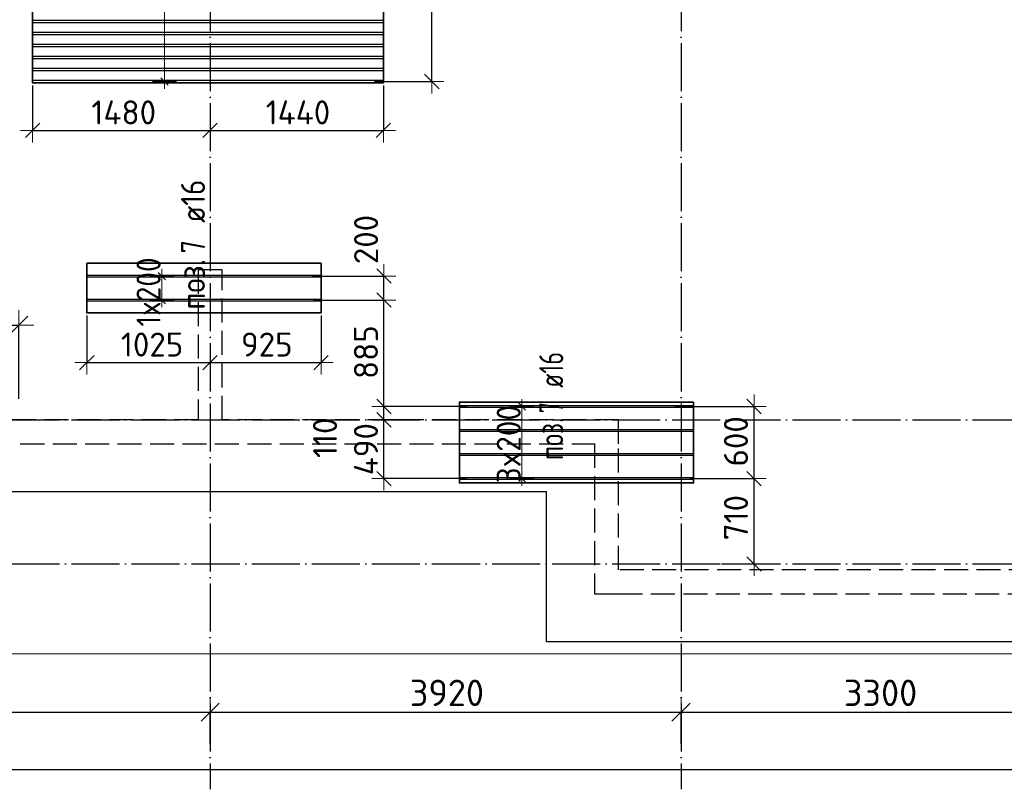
# Model space of a CAD drawing. Header units: millimetres. Extents: x 13527 to 139154, y -122592 to 61893.
# Tile 64 of 130: x 105275 to 113471, y -31878 to -25467. Entities that reach past the tile are written whole.
import ezdxf

# ---------------------------------------------------------------- set-up
doc = ezdxf.new("R2010")
doc.units = ezdxf.units.MM
doc.header["$PDMODE"] = 65
for name, pattern in [('______11', [500, 400, -50, 0, -50]), ('______2', [270, 200, -70]), ('______5', [1100, 800, -100, 100, -100])]:
    doc.linetypes.add(name, pattern=pattern)
for name, color, linetype, lineweight in [('Standard', 7, 'Continuous', 25), ('Размерная линия_ общее', 7, 'Continuous', 13), ('Размерная линия_ общее_1', 7, 'Continuous', 13), ('Стена_ общее', 7, 'Continuous', 35), ('Фундамент_ общее', 7, 'Continuous', 35)]:
    doc.layers.add(name, color=color, linetype=linetype, lineweight=lineweight)
doc.layers.add('Арм.стержн. Доп. Арм. ниж.зоны Х', color=7, linetype='Continuous', lineweight=35, true_color=0xff1cff)
doc.layers.add('Осевая линия_ общее', color=7, linetype='______5', lineweight=13, true_color=0xa0a0a0)
doc.styles.add('ISOCPEUR', font='isocpeur.ttf')
doc.dimstyles.new('DIMSTYLE_16', dxfattribs={"dimtxt": 220, "dimasz": 250, "dimexe": 0, "dimexo": 0, "dimgap": 110, "dimtad": 2, "dimdec": 0, "dimrnd": 1, "dimzin": 12, "dimdsep": 46, "dimtxsty": 'ISOCPEUR', "dimblk1": 'ALL_ML_STRICH', "dimblk2": 'ALL_ML_STRICH', "dimsah": 1, "dimcen": 0, "dimclrd": 7, "dimclre": 256, "dimclrt": 7, "dimadec": 0, "dimazin": 0, "dimtfac": 1, "dimtdec": 0, "dimtix": 1, "dimtmove": 2, "dimatfit": 3, "dimfxl": 0, "dimtzin": 0, "dimlwd": 0, "dimlwe": -3, "dimarcsym": 0})
doc.dimstyles.new('DIMSTYLE_5', dxfattribs={"dimtxt": 220, "dimasz": 250, "dimexe": 0, "dimexo": 0, "dimgap": 110, "dimtad": 2, "dimdec": 0, "dimrnd": 5, "dimzin": 12, "dimdsep": 46, "dimtxsty": 'ISOCPEUR', "dimblk1": 'ALL_ML_STRICH', "dimblk2": 'ALL_ML_STRICH', "dimsah": 1, "dimcen": 0, "dimclrd": 7, "dimclre": 256, "dimclrt": 7, "dimadec": 0, "dimazin": 0, "dimtfac": 1, "dimtdec": 0, "dimtix": 1, "dimtmove": 2, "dimatfit": 3, "dimfxl": 0, "dimtzin": 0, "dimlwd": 0, "dimlwe": -3, "dimarcsym": 0})
doc.dimstyles.new('DIMSTYLE_8', dxfattribs={"dimtxt": 200, "dimasz": 200, "dimexe": 0, "dimexo": 0, "dimgap": 100, "dimtad": 2, "dimdec": 0, "dimrnd": 5, "dimzin": 12, "dimdsep": 46, "dimtxsty": 'ISOCPEUR', "dimblk1": 'ALL_ML_STRICH', "dimblk2": 'ALL_ML_STRICH', "dimsah": 1, "dimcen": 0, "dimclrd": 7, "dimclre": 256, "dimclrt": 7, "dimadec": 0, "dimazin": 0, "dimtfac": 1, "dimtdec": 0, "dimtix": 1, "dimtmove": 2, "dimatfit": 3, "dimfxl": 0, "dimtvp": 1.2, "dimtzin": 0, "dimlwd": 0, "dimlwe": -3, "dimarcsym": 0})
doc.dimstyles.new('DIMSTYLE_9', dxfattribs={"dimtxt": 200, "dimasz": 200, "dimexe": 0, "dimexo": 0, "dimgap": 100, "dimtad": 2, "dimdec": 0, "dimrnd": 5, "dimzin": 12, "dimdsep": 46, "dimtxsty": 'ISOCPEUR', "dimblk1": 'ALL_ML_STRICH', "dimblk2": 'ALL_ML_STRICH', "dimsah": 1, "dimcen": 0, "dimclrd": 7, "dimclre": 256, "dimclrt": 7, "dimadec": 0, "dimazin": 0, "dimtfac": 1, "dimtdec": 0, "dimtix": 1, "dimtmove": 2, "dimatfit": 3, "dimfxl": 0, "dimtzin": 0, "dimlwd": 0, "dimlwe": -3, "dimarcsym": 0})

# ---------------------------------------------------------------- blocks, each defined once
blk = doc.blocks.new('СЛОЖНЫЙ_ОБЪЕКТ_2')
at = {"layer": 'Стена_ общее', "color": 9, "linetype": '______2', "lineweight": -3, "true_color": 0xc7c7c7, "transparency": 33554687}
for p, q in [((106760, -27550), (106760, -28800)), ((106960, -27550), (106760, -27550)), ((106960, -28800), (106960, -27550)), ((106760, -28800), (103660, -28800)), ((110260, -28800), (106960, -28800)), ((110260, -29000), (110260, -28800)), ((103660, -29000), (110060, -29000)), ((110060, -29000), (110060, -30250)), ((110260, -30050), (110260, -29000)), ((113980, -30050), (110260, -30050)), ((110060, -30250), (110260, -30250)), ((110260, -30250), (114180, -30250))]:
    blk.add_line(p, q, dxfattribs=at)
blk = doc.blocks.new('ALL_ML_STRICH')
at = {"color": 0, "linetype": 'ByBlock', "lineweight": -2}
for p, q in [((0, -0.5), (0, 0.5)), ((-1, 0), (0.5, 0)), ((-0.3, -0.3), (0.3, 0.3))]:
    blk.add_line(p, q, dxfattribs=at)
blk = doc.blocks.new('*D176')
at = {"layer": 'DEFPOINTS', "color": 7, "linetype": 'Continuous', "lineweight": 13, "transparency": 33554687}
for p in [(108105.6, -23482.2), (108209, -25982.2), (108705.9, -25982.2)]:
    blk.add_point(p, dxfattribs=at)
at = {"layer": 'Размерная линия_ общее_1', "color": 253, "linetype": 'Continuous', "lineweight": -2, "true_color": 0xa0a0a0, "transparency": 33554687}
for p, q in [((108125.6, -23482.2), (108705.9, -23482.2)), ((108229, -25982.2), (108705.9, -25982.2))]:
    blk.add_line(p, q, dxfattribs=at)
at = {"layer": 'Размерная линия_ общее_1', "color": 7, "linetype": 'Continuous', "lineweight": -2, "transparency": 33554687}
blk.add_line((108705.9, -25982.2), (108705.9, -23482.2), dxfattribs=at)
at = {"layer": 'Размерная линия_ общее_1', "color": 7, "linetype": 'Continuous', "lineweight": 13, "transparency": 33554687, "xscale": 200, "yscale": 200, "zscale": 200}
for p, rotation in [((108705.9, -23482.2), 90), ((108705.9, -25982.2), 270)]:
    blk.add_blockref('ALL_ML_STRICH', p, dxfattribs=dict(at, rotation=rotation))
at = {"layer": 'Размерная линия_ общее_1', "color": 7, "linetype": 'Continuous', "lineweight": 13, "transparency": 33554687, "insert": (108555.9, -24722.2), "char_height": 200, "width": 800, "attachment_point": 5, "rotation": 90, "style": 'ISOCPEUR'}
blk.add_mtext('\\A1;{2500}', dxfattribs=at)
blk = doc.blocks.new('*D178')
at = {"layer": 'DEFPOINTS', "color": 7, "linetype": 'Continuous', "lineweight": 13, "transparency": 33554687}
for p in [(105833.7, -27909.9), (105833.7, -28323), (106860, -28310.1)]:
    blk.add_point(p, dxfattribs=at)
at = {"layer": 'Размерная линия_ общее_1', "color": 253, "linetype": 'Continuous', "lineweight": -2, "true_color": 0xa0a0a0, "transparency": 33554687}
for p, q in [((105833.7, -27929.9), (105833.7, -28323)), ((106860, -28323), (106860, -28323))]:
    blk.add_line(p, q, dxfattribs=at)
at = {"layer": 'Размерная линия_ общее_1', "color": 7, "linetype": 'Continuous', "lineweight": -2, "transparency": 33554687}
blk.add_line((105833.7, -28323), (106860, -28323), dxfattribs=at)
at = {"layer": 'Размерная линия_ общее_1', "color": 7, "linetype": 'Continuous', "lineweight": 13, "transparency": 33554687, "xscale": 200, "yscale": 200, "zscale": 200, "rotation": 180}
blk.add_blockref('ALL_ML_STRICH', (105833.7, -28323), dxfattribs=at)
at = {"layer": 'Размерная линия_ общее_1', "color": 7, "linetype": 'Continuous', "lineweight": 13, "transparency": 33554687, "xscale": 200, "yscale": 200, "zscale": 200}
blk.add_blockref('ALL_ML_STRICH', (106860, -28323), dxfattribs=at)
at = {"layer": 'Размерная линия_ общее_1', "color": 7, "linetype": 'Continuous', "lineweight": 13, "transparency": 33554687, "insert": (106376.8, -28173), "char_height": 200, "width": 800, "attachment_point": 5, "style": 'ISOCPEUR'}
blk.add_mtext('\\A1;{1025}', dxfattribs=at)
blk = doc.blocks.new('*D179')
at = {"layer": 'DEFPOINTS', "color": 7, "linetype": 'Continuous', "lineweight": 13, "transparency": 33554687}
for p in [(107783.7, -27909.9), (106860, -28310.1), (106860, -28323)]:
    blk.add_point(p, dxfattribs=at)
at = {"layer": 'Размерная линия_ общее_1', "color": 253, "linetype": 'Continuous', "lineweight": -2, "true_color": 0xa0a0a0, "transparency": 33554687}
for p, q in [((107783.7, -27929.9), (107783.7, -28323)), ((106860, -28323), (106860, -28323))]:
    blk.add_line(p, q, dxfattribs=at)
at = {"layer": 'Размерная линия_ общее_1', "color": 7, "linetype": 'Continuous', "lineweight": -2, "transparency": 33554687}
blk.add_line((106860, -28323), (107783.7, -28323), dxfattribs=at)
at = {"layer": 'Размерная линия_ общее_1', "color": 7, "linetype": 'Continuous', "lineweight": 13, "transparency": 33554687, "xscale": 200, "yscale": 200, "zscale": 200, "rotation": 180}
blk.add_blockref('ALL_ML_STRICH', (106860, -28323), dxfattribs=at)
at = {"layer": 'Размерная линия_ общее_1', "color": 7, "linetype": 'Continuous', "lineweight": 13, "transparency": 33554687, "xscale": 200, "yscale": 200, "zscale": 200}
blk.add_blockref('ALL_ML_STRICH', (107783.7, -28323), dxfattribs=at)
at = {"layer": 'Размерная линия_ общее_1', "color": 7, "linetype": 'Continuous', "lineweight": 13, "transparency": 33554687, "insert": (107331.8, -28173), "char_height": 200, "width": 600, "attachment_point": 5, "style": 'ISOCPEUR'}
blk.add_mtext('\\A1;{925}', dxfattribs=at)
blk = doc.blocks.new('*D180')
at = {"layer": 'DEFPOINTS', "color": 7, "linetype": 'Continuous', "lineweight": 13, "transparency": 33554687}
for p in [(110835.9, -29289.3), (111097.2, -30000), (111387.7, -30000)]:
    blk.add_point(p, dxfattribs=at)
at = {"layer": 'Размерная линия_ общее_1', "color": 253, "linetype": 'Continuous', "lineweight": -2, "true_color": 0xa0a0a0, "transparency": 33554687}
for p, q in [((110855.9, -29289.3), (111387.7, -29289.3)), ((111117.2, -30000), (111387.7, -30000))]:
    blk.add_line(p, q, dxfattribs=at)
at = {"layer": 'Размерная линия_ общее_1', "color": 7, "linetype": 'Continuous', "lineweight": -2, "transparency": 33554687}
blk.add_line((111387.7, -30000), (111387.7, -29289.3), dxfattribs=at)
at = {"layer": 'Размерная линия_ общее_1', "color": 7, "linetype": 'Continuous', "lineweight": 13, "transparency": 33554687, "xscale": 200, "yscale": 200, "zscale": 200}
for p, rotation in [((111387.7, -29289.3), 90), ((111387.7, -30000), 270)]:
    blk.add_blockref('ALL_ML_STRICH', p, dxfattribs=dict(at, rotation=rotation))
at = {"layer": 'Размерная линия_ общее_1', "color": 7, "linetype": 'Continuous', "lineweight": 13, "transparency": 33554687, "insert": (111237.7, -29614.6), "char_height": 200, "width": 600, "attachment_point": 5, "rotation": 90, "style": 'ISOCPEUR'}
blk.add_mtext('\\A1;{710}', dxfattribs=at)
blk = doc.blocks.new('*D181')
at = {"layer": 'DEFPOINTS', "color": 7, "linetype": 'Continuous', "lineweight": 13, "transparency": 33554687}
for p in [(110706.2, -28689.3), (110835.9, -29289.3), (111387.7, -29289.3)]:
    blk.add_point(p, dxfattribs=at)
at = {"layer": 'Размерная линия_ общее_1', "color": 253, "linetype": 'Continuous', "lineweight": -2, "true_color": 0xa0a0a0, "transparency": 33554687}
for p, q in [((110726.2, -28689.3), (111387.7, -28689.3)), ((110855.9, -29289.3), (111387.7, -29289.3))]:
    blk.add_line(p, q, dxfattribs=at)
at = {"layer": 'Размерная линия_ общее_1', "color": 7, "linetype": 'Continuous', "lineweight": -2, "transparency": 33554687}
blk.add_line((111387.7, -29289.3), (111387.7, -28689.3), dxfattribs=at)
at = {"layer": 'Размерная линия_ общее_1', "color": 7, "linetype": 'Continuous', "lineweight": 13, "transparency": 33554687, "xscale": 200, "yscale": 200, "zscale": 200}
for p, rotation in [((111387.7, -28689.3), 90), ((111387.7, -29289.3), 270)]:
    blk.add_blockref('ALL_ML_STRICH', p, dxfattribs=dict(at, rotation=rotation))
at = {"layer": 'Размерная линия_ общее_1', "color": 7, "linetype": 'Continuous', "lineweight": 13, "transparency": 33554687, "insert": (111237.7, -28979.3), "char_height": 200, "width": 600, "attachment_point": 5, "rotation": 90, "style": 'ISOCPEUR'}
blk.add_mtext('\\A1;{600}', dxfattribs=at)
blk = doc.blocks.new('*D419')
at = {"layer": 'DEFPOINTS', "color": 7, "linetype": 'Continuous', "lineweight": 13, "transparency": 33554687}
for p in [(105382, -25994.2), (105382, -26389.3), (106860, -26325.8)]:
    blk.add_point(p, dxfattribs=at)
at = {"layer": 'Размерная линия_ общее_1', "color": 253, "linetype": 'Continuous', "lineweight": -2, "true_color": 0xa0a0a0, "transparency": 33554687}
for p, q in [((105382, -26014.2), (105382, -26389.3)), ((106860, -26389.3), (106860, -26389.3))]:
    blk.add_line(p, q, dxfattribs=at)
at = {"layer": 'Размерная линия_ общее_1', "color": 7, "linetype": 'Continuous', "lineweight": -2, "transparency": 33554687}
blk.add_line((105382, -26389.3), (106860, -26389.3), dxfattribs=at)
at = {"layer": 'Размерная линия_ общее_1', "color": 7, "linetype": 'Continuous', "lineweight": 13, "transparency": 33554687, "xscale": 200, "yscale": 200, "zscale": 200, "rotation": 180}
blk.add_blockref('ALL_ML_STRICH', (105382, -26389.3), dxfattribs=at)
at = {"layer": 'Размерная линия_ общее_1', "color": 7, "linetype": 'Continuous', "lineweight": 13, "transparency": 33554687, "xscale": 200, "yscale": 200, "zscale": 200}
blk.add_blockref('ALL_ML_STRICH', (106860, -26389.3), dxfattribs=at)
at = {"layer": 'Размерная линия_ общее_1', "color": 7, "linetype": 'Continuous', "lineweight": 13, "transparency": 33554687, "insert": (106141, -26239.3), "char_height": 200, "width": 800, "attachment_point": 5, "style": 'ISOCPEUR'}
blk.add_mtext('\\A1;{1480}', dxfattribs=at)
blk = doc.blocks.new('*D420')
at = {"layer": 'DEFPOINTS', "color": 7, "linetype": 'Continuous', "lineweight": 13, "transparency": 33554687}
for p in [(108302, -25994.2), (106860, -26325.8), (106860, -26389.3)]:
    blk.add_point(p, dxfattribs=at)
at = {"layer": 'Размерная линия_ общее_1', "color": 253, "linetype": 'Continuous', "lineweight": -2, "true_color": 0xa0a0a0, "transparency": 33554687}
for p, q in [((108302, -26014.2), (108302, -26389.3)), ((106860, -26389.3), (106860, -26389.3))]:
    blk.add_line(p, q, dxfattribs=at)
at = {"layer": 'Размерная линия_ общее_1', "color": 7, "linetype": 'Continuous', "lineweight": -2, "transparency": 33554687}
blk.add_line((106860, -26389.3), (108302, -26389.3), dxfattribs=at)
at = {"layer": 'Размерная линия_ общее_1', "color": 7, "linetype": 'Continuous', "lineweight": 13, "transparency": 33554687, "xscale": 200, "yscale": 200, "zscale": 200, "rotation": 180}
blk.add_blockref('ALL_ML_STRICH', (106860, -26389.3), dxfattribs=at)
at = {"layer": 'Размерная линия_ общее_1', "color": 7, "linetype": 'Continuous', "lineweight": 13, "transparency": 33554687, "xscale": 200, "yscale": 200, "zscale": 200}
blk.add_blockref('ALL_ML_STRICH', (108302, -26389.3), dxfattribs=at)
at = {"layer": 'Размерная линия_ общее_1', "color": 7, "linetype": 'Continuous', "lineweight": 13, "transparency": 33554687, "insert": (107591, -26239.3), "char_height": 200, "width": 800, "attachment_point": 5, "style": 'ISOCPEUR'}
blk.add_mtext('\\A1;{1440}', dxfattribs=at)
blk = doc.blocks.new('*D421')
at = {"layer": 'DEFPOINTS', "color": 7, "linetype": 'Continuous', "lineweight": 13, "transparency": 33554687}
for p in [(108562.3, -28800), (108307.2, -29289.3), (109012.4, -29289.3)]:
    blk.add_point(p, dxfattribs=at)
at = {"layer": 'Размерная линия_ общее_1', "color": 253, "linetype": 'Continuous', "lineweight": -2, "true_color": 0xa0a0a0, "transparency": 33554687}
for p, q in [((108542.3, -28800), (108307.2, -28800)), ((108992.4, -29289.3), (108307.2, -29289.3))]:
    blk.add_line(p, q, dxfattribs=at)
at = {"layer": 'Размерная линия_ общее_1', "color": 7, "linetype": 'Continuous', "lineweight": -2, "transparency": 33554687}
blk.add_line((108307.2, -29289.3), (108307.2, -28800), dxfattribs=at)
at = {"layer": 'Размерная линия_ общее_1', "color": 7, "linetype": 'Continuous', "lineweight": 13, "transparency": 33554687, "xscale": 200, "yscale": 200, "zscale": 200}
for p, rotation in [((108307.2, -28800), 90), ((108307.2, -29289.3), 270)]:
    blk.add_blockref('ALL_ML_STRICH', p, dxfattribs=dict(at, rotation=rotation))
at = {"layer": 'Размерная линия_ общее_1', "color": 7, "linetype": 'Continuous', "lineweight": 13, "transparency": 33554687, "insert": (108157.2, -29044.6), "char_height": 200, "width": 600, "attachment_point": 5, "rotation": 90, "style": 'ISOCPEUR'}
blk.add_mtext('\\A1;{490}', dxfattribs=at)
blk = doc.blocks.new('*D422')
at = {"layer": 'DEFPOINTS', "color": 7, "linetype": 'Continuous', "lineweight": 13, "transparency": 33554687}
for p in [(109015.7, -28689.3), (108307.2, -28800), (108562.3, -28800)]:
    blk.add_point(p, dxfattribs=at)
at = {"layer": 'Размерная линия_ общее_1', "color": 253, "linetype": 'Continuous', "lineweight": -2, "true_color": 0xa0a0a0, "transparency": 33554687}
for p, q in [((108995.7, -28689.3), (108307.2, -28689.3)), ((108542.3, -28800), (108307.2, -28800))]:
    blk.add_line(p, q, dxfattribs=at)
at = {"layer": 'Размерная линия_ общее_1', "color": 7, "linetype": 'Continuous', "lineweight": -2, "transparency": 33554687}
blk.add_line((108307.2, -28800), (108307.2, -28689.3), dxfattribs=at)
at = {"layer": 'Размерная линия_ общее_1', "color": 7, "linetype": 'Continuous', "lineweight": 13, "transparency": 33554687, "xscale": 200, "yscale": 200, "zscale": 200}
for p, rotation in [((108307.2, -28689.3), 90), ((108307.2, -28800), 270)]:
    blk.add_blockref('ALL_ML_STRICH', p, dxfattribs=dict(at, rotation=rotation))
at = {"layer": 'Размерная линия_ общее_1', "color": 7, "linetype": 'Continuous', "lineweight": 13, "transparency": 33554687, "insert": (107816.6, -28949.8), "char_height": 200, "width": 600, "attachment_point": 5, "rotation": 90, "style": 'ISOCPEUR'}
blk.add_mtext('\\A1;{110}', dxfattribs=at)
blk = doc.blocks.new('*D423')
at = {"layer": 'DEFPOINTS', "color": 7, "linetype": 'Continuous', "lineweight": 13, "transparency": 33554687}
for p in [(107701.1, -27802.9), (108307.2, -28689.3), (109015.7, -28689.3)]:
    blk.add_point(p, dxfattribs=at)
at = {"layer": 'Размерная линия_ общее_1', "color": 253, "linetype": 'Continuous', "lineweight": -2, "true_color": 0xa0a0a0, "transparency": 33554687}
for p, q in [((107721.1, -27802.9), (108307.2, -27802.9)), ((108995.7, -28689.3), (108307.2, -28689.3))]:
    blk.add_line(p, q, dxfattribs=at)
at = {"layer": 'Размерная линия_ общее_1', "color": 7, "linetype": 'Continuous', "lineweight": -2, "transparency": 33554687}
blk.add_line((108307.2, -28689.3), (108307.2, -27802.9), dxfattribs=at)
at = {"layer": 'Размерная линия_ общее_1', "color": 7, "linetype": 'Continuous', "lineweight": 13, "transparency": 33554687, "xscale": 200, "yscale": 200, "zscale": 200}
for p, rotation in [((108307.2, -27802.9), 90), ((108307.2, -28689.3), 270)]:
    blk.add_blockref('ALL_ML_STRICH', p, dxfattribs=dict(at, rotation=rotation))
at = {"layer": 'Размерная линия_ общее_1', "color": 7, "linetype": 'Continuous', "lineweight": 13, "transparency": 33554687, "insert": (108157.2, -28236.1), "char_height": 200, "width": 600, "attachment_point": 5, "rotation": 90, "style": 'ISOCPEUR'}
blk.add_mtext('\\A1;{885}', dxfattribs=at)
blk = doc.blocks.new('*D424')
at = {"layer": 'DEFPOINTS', "color": 7, "linetype": 'Continuous', "lineweight": 13, "transparency": 33554687}
for p in [(107692.8, -27602.9), (107701.1, -27802.9), (108307.2, -27802.9)]:
    blk.add_point(p, dxfattribs=at)
at = {"layer": 'Размерная линия_ общее_1', "color": 253, "linetype": 'Continuous', "lineweight": -2, "true_color": 0xa0a0a0, "transparency": 33554687}
for p, q in [((107712.8, -27602.9), (108307.2, -27602.9)), ((107721.1, -27802.9), (108307.2, -27802.9))]:
    blk.add_line(p, q, dxfattribs=at)
at = {"layer": 'Размерная линия_ общее_1', "color": 7, "linetype": 'Continuous', "lineweight": -2, "transparency": 33554687}
blk.add_line((108307.2, -27802.9), (108307.2, -27602.9), dxfattribs=at)
at = {"layer": 'Размерная линия_ общее_1', "color": 7, "linetype": 'Continuous', "lineweight": 13, "transparency": 33554687, "xscale": 200, "yscale": 200, "zscale": 200}
for p, rotation in [((108307.2, -27602.9), 90), ((108307.2, -27802.9), 270)]:
    blk.add_blockref('ALL_ML_STRICH', p, dxfattribs=dict(at, rotation=rotation))
at = {"layer": 'Размерная линия_ общее_1', "color": 7, "linetype": 'Continuous', "lineweight": 13, "transparency": 33554687, "insert": (108158.3, -27298.1), "char_height": 200, "width": 600, "attachment_point": 5, "rotation": 90, "style": 'ISOCPEUR'}
blk.add_mtext('\\A1;{200}', dxfattribs=at)
blk = doc.blocks.new('*D426')
at = {"layer": 'DEFPOINTS', "color": 7, "linetype": 'Continuous', "lineweight": 13, "transparency": 33554687}
for p in [(102940, -28012.2), (102940, -28205.7), (105267.3, -28725.3)]:
    blk.add_point(p, dxfattribs=at)
at = {"layer": 'Размерная линия_ общее', "color": 253, "linetype": 'Continuous', "lineweight": -2, "true_color": 0xa0a0a0, "transparency": 33554687}
for p, q in [((102940, -28305.7), (102940, -28012.2)), ((105267.3, -28625.3), (105267.3, -28012.2))]:
    blk.add_line(p, q, dxfattribs=at)
at = {"layer": 'Размерная линия_ общее', "color": 7, "linetype": 'Continuous', "lineweight": -2, "transparency": 33554687}
blk.add_line((102940, -28012.2), (105267.3, -28012.2), dxfattribs=at)
at = {"layer": 'Размерная линия_ общее', "color": 7, "linetype": 'Continuous', "lineweight": 13, "transparency": 33554687, "xscale": 250, "yscale": 250, "zscale": 250, "rotation": 180}
blk.add_blockref('ALL_ML_STRICH', (102940, -28012.2), dxfattribs=at)
at = {"layer": 'Размерная линия_ общее', "color": 7, "linetype": 'Continuous', "lineweight": 13, "transparency": 33554687, "xscale": 250, "yscale": 250, "zscale": 250}
blk.add_blockref('ALL_ML_STRICH', (105267.3, -28012.2), dxfattribs=at)
at = {"layer": 'Размерная линия_ общее', "color": 7, "linetype": 'Continuous', "lineweight": 13, "transparency": 33554687, "insert": (104114.7, -27852.2), "char_height": 220, "width": 880, "attachment_point": 5, "style": 'ISOCPEUR'}
blk.add_mtext('\\A1;{2325}', dxfattribs=at)
blk = doc.blocks.new('*D577')
at = {"layer": 'DEFPOINTS', "color": 7, "linetype": 'Continuous', "lineweight": 13, "transparency": 33554687}
for p in [(75300, -31714), (75300, -31773.9), (117380, -31877.9)]:
    blk.add_point(p, dxfattribs=at)
at = {"layer": 'Размерная линия_ общее', "color": 253, "linetype": 'Continuous', "lineweight": -2, "true_color": 0xa0a0a0, "transparency": 33554687}
for p, q in [((75300, -31714), (75300, -31714)), ((117380, -31777.9), (117380, -31714))]:
    blk.add_line(p, q, dxfattribs=at)
at = {"layer": 'Размерная линия_ общее', "color": 7, "linetype": 'Continuous', "lineweight": -2, "transparency": 33554687}
blk.add_line((75300, -31714), (117380, -31714), dxfattribs=at)
at = {"layer": 'Размерная линия_ общее', "color": 7, "linetype": 'Continuous', "lineweight": 13, "transparency": 33554687, "xscale": 250, "yscale": 250, "zscale": 250, "rotation": 180}
blk.add_blockref('ALL_ML_STRICH', (75300, -31714), dxfattribs=at)
at = {"layer": 'Размерная линия_ общее', "color": 7, "linetype": 'Continuous', "lineweight": 13, "transparency": 33554687, "xscale": 250, "yscale": 250, "zscale": 250}
blk.add_blockref('ALL_ML_STRICH', (117380, -31714), dxfattribs=at)
at = {"layer": 'Размерная линия_ общее', "color": 7, "linetype": 'Continuous', "lineweight": 13, "transparency": 33554687, "insert": (96340, -31554), "char_height": 220, "width": 1100, "attachment_point": 5, "style": 'ISOCPEUR'}
blk.add_mtext('\\A1;{42080}', dxfattribs=at)
blk = doc.blocks.new('*D586')
at = {"layer": 'DEFPOINTS', "color": 7, "linetype": 'Continuous', "lineweight": 13, "transparency": 33554687}
for p in [(102940, -31234.3), (102940, -31517.9), (106860, -31517.9)]:
    blk.add_point(p, dxfattribs=at)
at = {"layer": 'Размерная линия_ общее', "color": 253, "linetype": 'Continuous', "lineweight": -2, "true_color": 0xa0a0a0, "transparency": 33554687}
for p, q in [((102940, -31497.9), (102940, -31234.3)), ((106860, -31497.9), (106860, -31234.3))]:
    blk.add_line(p, q, dxfattribs=at)
at = {"layer": 'Размерная линия_ общее', "color": 7, "linetype": 'Continuous', "lineweight": -2, "transparency": 33554687}
blk.add_line((102940, -31234.3), (106860, -31234.3), dxfattribs=at)
at = {"layer": 'Размерная линия_ общее', "color": 7, "linetype": 'Continuous', "lineweight": 13, "transparency": 33554687, "xscale": 250, "yscale": 250, "zscale": 250, "rotation": 180}
blk.add_blockref('ALL_ML_STRICH', (102940, -31234.3), dxfattribs=at)
at = {"layer": 'Размерная линия_ общее', "color": 7, "linetype": 'Continuous', "lineweight": 13, "transparency": 33554687, "xscale": 250, "yscale": 250, "zscale": 250}
blk.add_blockref('ALL_ML_STRICH', (106860, -31234.3), dxfattribs=at)
at = {"layer": 'Размерная линия_ общее', "color": 7, "linetype": 'Continuous', "lineweight": 13, "transparency": 33554687, "insert": (104911, -31074.3), "char_height": 220, "width": 880, "attachment_point": 5, "style": 'ISOCPEUR'}
blk.add_mtext('\\A1;{3920}', dxfattribs=at)
blk = doc.blocks.new('*D587')
at = {"layer": 'DEFPOINTS', "color": 7, "linetype": 'Continuous', "lineweight": 13, "transparency": 33554687}
for p in [(106860, -31234.3), (106860, -31517.9), (110780, -31517.9)]:
    blk.add_point(p, dxfattribs=at)
at = {"layer": 'Размерная линия_ общее', "color": 253, "linetype": 'Continuous', "lineweight": -2, "true_color": 0xa0a0a0, "transparency": 33554687}
for p, q in [((106860, -31497.9), (106860, -31234.3)), ((110780, -31497.9), (110780, -31234.3))]:
    blk.add_line(p, q, dxfattribs=at)
at = {"layer": 'Размерная линия_ общее', "color": 7, "linetype": 'Continuous', "lineweight": -2, "transparency": 33554687}
blk.add_line((106860, -31234.3), (110780, -31234.3), dxfattribs=at)
at = {"layer": 'Размерная линия_ общее', "color": 7, "linetype": 'Continuous', "lineweight": 13, "transparency": 33554687, "xscale": 250, "yscale": 250, "zscale": 250, "rotation": 180}
blk.add_blockref('ALL_ML_STRICH', (106860, -31234.3), dxfattribs=at)
at = {"layer": 'Размерная линия_ общее', "color": 7, "linetype": 'Continuous', "lineweight": 13, "transparency": 33554687, "xscale": 250, "yscale": 250, "zscale": 250}
blk.add_blockref('ALL_ML_STRICH', (110780, -31234.3), dxfattribs=at)
at = {"layer": 'Размерная линия_ общее', "color": 7, "linetype": 'Continuous', "lineweight": 13, "transparency": 33554687, "insert": (108831, -31074.3), "char_height": 220, "width": 880, "attachment_point": 5, "style": 'ISOCPEUR'}
blk.add_mtext('\\A1;{3920}', dxfattribs=at)
blk = doc.blocks.new('*D588')
at = {"layer": 'DEFPOINTS', "color": 7, "linetype": 'Continuous', "lineweight": 13, "transparency": 33554687}
for p in [(110780, -31234.3), (114080, -31383), (110780, -31517.9)]:
    blk.add_point(p, dxfattribs=at)
at = {"layer": 'Размерная линия_ общее', "color": 253, "linetype": 'Continuous', "lineweight": -2, "true_color": 0xa0a0a0, "transparency": 33554687}
for p, q in [((110780, -31497.9), (110780, -31234.3)), ((114080, -31363), (114080, -31234.3))]:
    blk.add_line(p, q, dxfattribs=at)
at = {"layer": 'Размерная линия_ общее', "color": 7, "linetype": 'Continuous', "lineweight": -2, "transparency": 33554687}
blk.add_line((110780, -31234.3), (114080, -31234.3), dxfattribs=at)
at = {"layer": 'Размерная линия_ общее', "color": 7, "linetype": 'Continuous', "lineweight": 13, "transparency": 33554687, "xscale": 250, "yscale": 250, "zscale": 250, "rotation": 180}
blk.add_blockref('ALL_ML_STRICH', (110780, -31234.3), dxfattribs=at)
at = {"layer": 'Размерная линия_ общее', "color": 7, "linetype": 'Continuous', "lineweight": 13, "transparency": 33554687, "xscale": 250, "yscale": 250, "zscale": 250}
blk.add_blockref('ALL_ML_STRICH', (114080, -31234.3), dxfattribs=at)
at = {"layer": 'Размерная линия_ общее', "color": 7, "linetype": 'Continuous', "lineweight": 13, "transparency": 33554687, "insert": (112441, -31074.3), "char_height": 220, "width": 880, "attachment_point": 5, "style": 'ISOCPEUR'}
blk.add_mtext('\\A1;{3300}', dxfattribs=at)

msp = doc.modelspace()

# ---------------------------------------------------------------- linework, layer by layer
at = {"layer": 'Standard', "color": 7, "linetype": 'Continuous', "lineweight": 13, "transparency": 33554687}
msp.add_lwpolyline([(75100, -30750), (117980, -30750), (117980, -13560), (75100, -13560), (75100, -30750)], dxfattribs=at)
at = {"layer": 'Арм.стержн. Доп. Арм. ниж.зоны Х', "color": 253, "linetype": 'Continuous', "lineweight": -3, "true_color": 0xa0a0a0, "transparency": 33554687}
for p, q in [((106479.7, -25982.2), (106379.7, -25982.2)), ((106479.7, -25982.2), (106579.7, -25982.2)), ((106457.4, -27602.9), (106357.4, -27602.9)), ((106457.4, -27602.9), (106557.4, -27602.9)), ((106457.4, -27802.9), (106357.4, -27802.9)), ((106457.4, -27802.9), (106557.4, -27802.9)), ((109455.8, -28689.3), (109355.8, -28689.3)), ((109455.8, -28689.3), (109555.8, -28689.3)), ((109455.8, -29289.3), (109355.8, -29289.3)), ((109455.8, -29289.3), (109555.8, -29289.3))]:
    msp.add_line(p, q, dxfattribs=at)
at = {"layer": 'Арм.стержн. Доп. Арм. ниж.зоны Х', "color": 7, "linetype": 'Continuous', "lineweight": 25, "transparency": 33554687}
for p, q in [((106509.7, -26012.2), (106449.7, -25952.2)), ((106487.4, -27632.9), (106427.4, -27572.9)), ((106487.4, -27832.9), (106427.4, -27772.9)), ((109485.8, -28719.3), (109425.8, -28659.3)), ((109485.8, -29319.3), (109425.8, -29259.3))]:
    msp.add_line(p, q, dxfattribs=at)
at = {"layer": 'Арм.стержн. Доп. Арм. ниж.зоны Х', "color": 7, "linetype": 'Continuous', "lineweight": 13, "transparency": 33554687}
for p, q in [((106479.7, -25982.2), (106479.7, -26042.2)), ((106457.4, -27602.9), (106457.4, -27542.9)), ((106457.4, -27802.9), (106457.4, -27602.9)), ((106457.4, -27802.9), (106457.4, -27862.9)), ((109455.8, -28689.3), (109455.8, -28629.3)), ((109455.8, -29289.3), (109455.8, -28689.3)), ((109455.8, -29289.3), (109455.8, -29349.3))]:
    msp.add_line(p, q, dxfattribs=at)
at = {"layer": 'Арм.стержн. Доп. Арм. ниж.зоны Х', "color": 52, "linetype": 'Continuous', "lineweight": 35, "transparency": 33554687}
for points in [[(108302, -23470.2), (105382, -23470.2), (105382, -25994.2), (108302, -25994.2), (108302, -23470.2)], [(107783.7, -27495.9), (105833.7, -27495.9), (105833.7, -27909.9), (107783.7, -27909.9), (107783.7, -27495.9)], [(110885.1, -28652.3), (108935.1, -28652.3), (108935.1, -29326.3), (110885.1, -29326.3), (110885.1, -28652.3)]]:
    msp.add_lwpolyline(points, dxfattribs=at)
at = {"layer": 'Арм.стержн. Доп. Арм. ниж.зоны Х', "color": 7, "linetype": 'Continuous', "lineweight": 13, "transparency": 33554687}
msp.add_lwpolyline([(106479.7, -25982.2), (106479.7, -25572.2), (106479.7, -25572.2), (106479.7, -25572.2), (106479.7, -25572.2), (106479.7, -23892.2), (106479.7, -23892.2), (106479.7, -23482.2)], dxfattribs=at)
at = {"layer": 'Арм.стержн. Доп. Арм. ниж.зоны Х', "color": 7, "linetype": 'Continuous', "lineweight": 25, "transparency": 33554687}
for points in [[(105382, -25472.2), (108302, -25472.2), (108302, -25492.2), (105382, -25492.2), (105382, -25472.2)], [(105382, -25572.2), (108302, -25572.2), (108302, -25592.2), (105382, -25592.2), (105382, -25572.2)], [(105382, -25672.2), (108302, -25672.2), (108302, -25692.2), (105382, -25692.2), (105382, -25672.2)], [(105382, -25772.2), (108302, -25772.2), (108302, -25792.2), (105382, -25792.2), (105382, -25772.2)], [(105382, -25872.2), (108302, -25872.2), (108302, -25892.2), (105382, -25892.2), (105382, -25872.2)], [(105382, -25972.2), (108302, -25972.2), (108302, -25992.2), (105382, -25992.2), (105382, -25972.2)], [(105833.7, -27594.9), (107783.7, -27594.9), (107783.7, -27610.9), (105833.7, -27610.9), (105833.7, -27594.9)], [(105833.7, -27794.9), (107783.7, -27794.9), (107783.7, -27810.9), (105833.7, -27810.9), (105833.7, -27794.9)], [(108935.1, -28681.3), (110885.1, -28681.3), (110885.1, -28697.3), (108935.1, -28697.3), (108935.1, -28681.3)], [(108935.1, -28881.3), (110885.1, -28881.3), (110885.1, -28897.3), (108935.1, -28897.3), (108935.1, -28881.3)], [(108935.1, -29081.3), (110885.1, -29081.3), (110885.1, -29097.3), (108935.1, -29097.3), (108935.1, -29081.3)], [(108935.1, -29281.3), (110885.1, -29281.3), (110885.1, -29297.3), (108935.1, -29297.3), (108935.1, -29281.3)]]:
    msp.add_lwpolyline(points, dxfattribs=at)
at = {"layer": 'Осевая линия_ общее', "color": 253, "linetype": '______11', "lineweight": -3, "true_color": 0xa0a0a0, "transparency": 33554687}
for p, q in [((106860, -13660), (106860, -31877.9)), ((110780, -13660), (110780, -31877.9)), ((75200, -28800), (119325.4, -28800)), ((75200, -30000), (119325.4, -30000))]:
    msp.add_line(p, q, dxfattribs=at)
at = {"layer": 'Фундамент_ общее', "color": 7, "lineweight": 25, "transparency": 33554687}
for p, q in [((109660, -29400), (104060, -29400)), ((109660, -30650), (109660, -29400)), ((114580, -30650), (109660, -30650))]:
    msp.add_line(p, q, dxfattribs=at)
at = {"layer": 'Фундамент_ общее', "color": 7, "linetype": 'Continuous', "lineweight": 25, "transparency": 33554687}
for p, q in [((109660, -29400), (104060, -29400)), ((109660, -30650), (109660, -29400)), ((114580, -30650), (109660, -30650))]:
    msp.add_line(p, q, dxfattribs=at)

# ---------------------------------------------------------------- block references
at = {"layer": 'Стена_ общее', "color": 9, "linetype": '______2', "lineweight": -3, "true_color": 0xc7c7c7, "transparency": 33554687}
msp.add_blockref('СЛОЖНЫЙ_ОБЪЕКТ_2', (0, 0), dxfattribs=at)

# ---------------------------------------------------------------- texts
at = {"layer": 'Арм.стержн. Доп. Арм. ниж.зоны Х', "color": 7, "linetype": 'Continuous', "lineweight": 25, "transparency": 33554687, "char_height": 200, "attachment_point": 7, "rotation": 90, "style": 'ISOCPEUR'}
for s, insert, width in [('\\W0.89; ø16 ', (106817.4, -27272.8), 749.105), ('\\W0.78;7', (106817.4, -27412.8), 217.605), ('\\W0.92;поз.', (106817.4, -27882.8), 561.646), ('\\W0.74; ø16 ', (109799.9, -28627.9), 624.254), ('\\W0.65;7', (109799.9, -28744.6), 181.337), ('\\W0.77;поз.', (109799.9, -29136.2), 468.039)]:
    msp.add_mtext(s, dxfattribs=dict(at, insert=insert, width=width))
at = {"layer": 'Арм.стержн. Доп. Арм. ниж.зоны Х', "color": 7, "linetype": 'Continuous', "lineweight": 13, "transparency": 33554687, "char_height": 200, "attachment_point": 7, "rotation": 90, "style": 'ISOCPEUR'}
for s, insert, width in [('\\W0.89;1x200', (106447.4, -28022.9), 748.684), ('\\W0.95;3x200', (109445.8, -29329.3), 793.963)]:
    msp.add_mtext(s, dxfattribs=dict(at, insert=insert, width=width))

# ---------------------------------------------------------------- dimensions: what is measured, and where the dimension line sits
at = {"layer": 'Размерная линия_ общее', "color": 7, "linetype": 'Continuous', "lineweight": 13, "transparency": 33554687}
for base, p1, p2, dimstyle, picture, middle in [((105267.3, -28012.2), (102940, -28305.7), (105267.3, -28625.3), 'DIMSTYLE_5', '*D426', (104114.7, -27852.2)), ((106860, -31234.3), (102940, -31497.9), (106860, -31497.9), 'DIMSTYLE_5', '*D586', (104911, -31074.3)), ((110780, -31234.3), (106860, -31497.9), (110780, -31497.9), 'DIMSTYLE_5', '*D587', (108831, -31074.3)), ((114080, -31234.3), (110780, -31497.9), (114080, -31363), 'DIMSTYLE_5', '*D588', (112441, -31074.3)), ((117380, -31714), (75300, -31714), (117380, -31777.9), 'DIMSTYLE_16', '*D577', (96340, -31554))]:
    dim = msp.add_linear_dim(base=base, p1=p1, p2=p2, dimstyle=dimstyle, override={"dimpost": '<>', "dimclrd": 7, "dimclre": 253, "dimclrt": 7, "dimlwd": 0, "dimlwe": 65533}, dxfattribs=at)
    dim.commit()
    dim.dimension.update_dxf_attribs({"geometry": picture, "text_midpoint": middle, "dimtype": 160})
at = {"layer": 'Размерная линия_ общее_1', "color": 7, "linetype": 'Continuous', "lineweight": 13, "transparency": 33554687}
for base, p1, p2, dimstyle, picture, middle in [((108705.9, -23482.2), (108229, -25982.2), (108125.6, -23482.2), 'DIMSTYLE_9', '*D176', (108555.9, -24722.2)), ((108307.2, -27602.9), (107721.1, -27802.9), (107712.8, -27602.9), 'DIMSTYLE_8', '*D424', (108158.3, -27298.1)), ((108307.2, -27802.9), (108995.7, -28689.3), (107721.1, -27802.9), 'DIMSTYLE_9', '*D423', (108157.2, -28236.1)), ((108307.2, -28689.3), (108542.3, -28800), (108995.7, -28689.3), 'DIMSTYLE_8', '*D422', (107816.6, -28949.8)), ((111387.7, -28689.3), (110855.9, -29289.3), (110726.2, -28689.3), 'DIMSTYLE_9', '*D181', (111237.7, -28979.3)), ((108307.2, -28800), (108992.4, -29289.3), (108542.3, -28800), 'DIMSTYLE_8', '*D421', (108157.2, -29044.6)), ((111387.7, -29289.3), (111117.2, -30000), (110855.9, -29289.3), 'DIMSTYLE_9', '*D180', (111237.7, -29614.6))]:
    dim = msp.add_linear_dim(base=base, p1=p1, p2=p2, angle=90, dimstyle=dimstyle, override={"dimpost": '<>', "dimclrd": 7, "dimclre": 253, "dimclrt": 7, "dimlwd": 0, "dimlwe": 65533}, dxfattribs=at)
    dim.commit()
    dim.dimension.update_dxf_attribs({"geometry": picture, "text_midpoint": middle, "dimtype": 160})
for base, p1, p2, picture, middle in [((106860, -26389.3), (105382, -26014.2), (106860, -26389.3), '*D419', (106141, -26239.3)), ((108302, -26389.3), (106860, -26389.3), (108302, -26014.2), '*D420', (107591, -26239.3)), ((106860, -28323), (105833.7, -27929.9), (106860, -28323), '*D178', (106376.8, -28173)), ((107783.7, -28323), (106860, -28323), (107783.7, -27929.9), '*D179', (107331.8, -28173))]:
    dim = msp.add_linear_dim(base=base, p1=p1, p2=p2, dimstyle='DIMSTYLE_9', override={"dimpost": '<>', "dimclrd": 7, "dimclre": 253, "dimclrt": 7, "dimlwd": 0, "dimlwe": 65533}, dxfattribs=at)
    dim.commit()
    dim.dimension.update_dxf_attribs({"geometry": picture, "text_midpoint": middle, "dimtype": 160})

doc.saveas('drawing.dxf')
